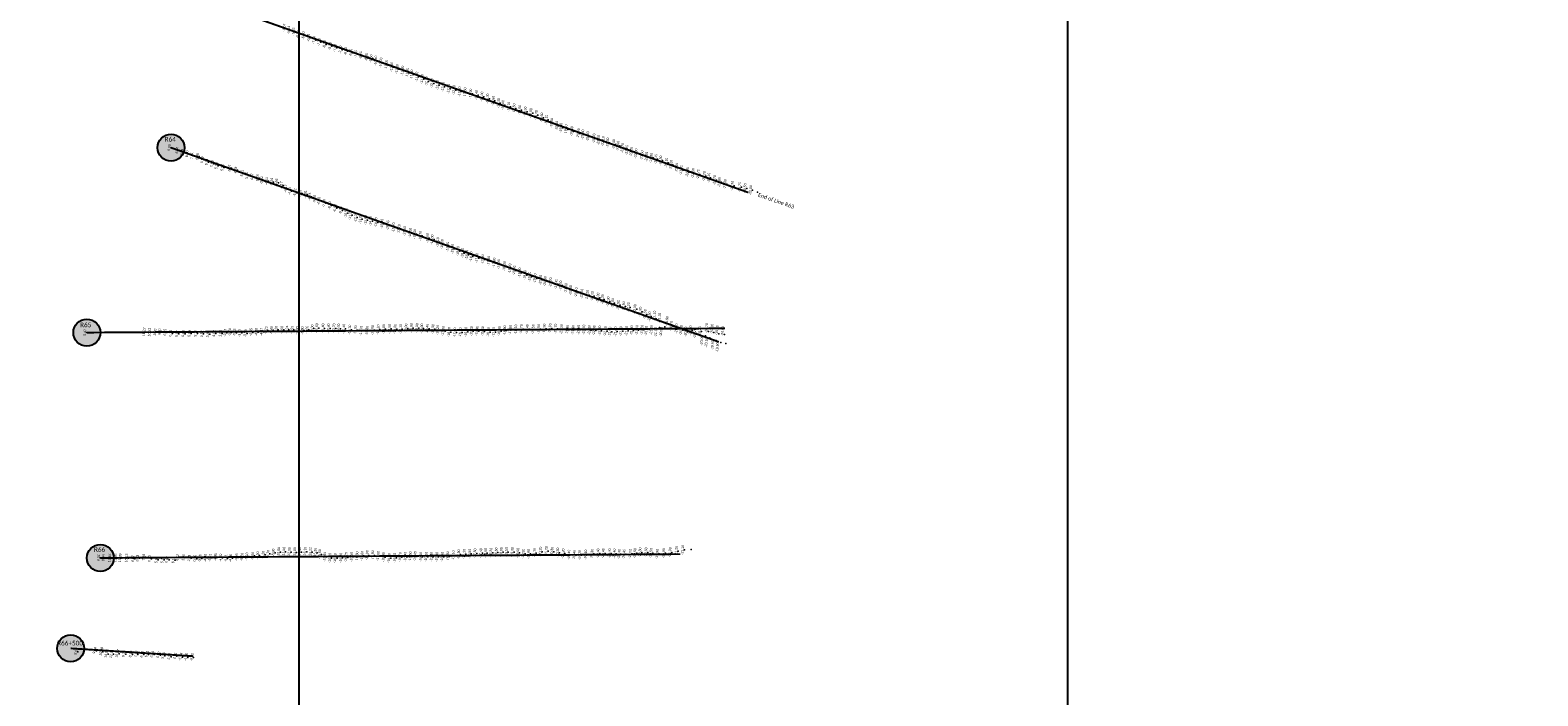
# Model space of a CAD drawing. Header units: feet. Extents: x 850675 to 1077306, y 463961 to 606658.
# Tile 31 of 77: x 942624 to 950436, y 529277 to 532726. Entities that reach past the tile are written whole.
import ezdxf
from ezdxf.enums import TextEntityAlignment as Align

# ---------------------------------------------------------------- set-up
doc = ezdxf.new("R2010")
doc.units = ezdxf.units.FT
doc.header["$MEASUREMENT"] = 0
doc.header["$XCLIPFRAME"] = 0
doc.header["$PDSIZE"] = 100
for name, color, linetype in [('Circle', 253, 'Continuous'), ('ELEV8', 7, 'Continuous'), ('Plan', 150, 'Continuous'), ('POINTS8', 7, 'Continuous'), ('Text', 255, 'Continuous')]:
    doc.layers.add(name, color=color, linetype=linetype)
doc.layers.add('MrSID', color=251, linetype='Continuous', transparency=0.2)
doc.styles.add('Legend', font='calibri.ttf')
doc.styles.add('MM-STANDARD', font='txt', dxfattribs={"height": 1})
picture_1 = doc.add_image_def('image4.sid', size_in_pixel=(6320, 6970))
picture_2 = doc.add_image_def('image6.sid', size_in_pixel=(6316, 6967))
picture_3 = doc.add_image_def('image11.jpg', size_in_pixel=(1570, 944))

# ---------------------------------------------------------------- blocks, each defined once
blk = doc.blocks.new('circle-block')
at = {"layer": 'Circle'}
h = blk.add_hatch(color=256, dxfattribs=at)
h.dxf.hatch_style = 1
edge = h.paths.add_edge_path()
edge.add_arc((945749.99, 597641.21), 70, 0, 360)
blk.add_circle((945749.99, 597641.21), 70, dxfattribs=at)

msp = doc.modelspace()

# ---------------------------------------------------------------- linework, layer by layer
at = {"layer": 'Plan', "const_width": 10}
for points in [[(943430.24, 532917.87), (946345.7229, 531884.3026)], [(943354.3, 532116.65), (946192.546, 531110.4519)], [(942917.93, 531158.71), (946224.4988, 531180.5963)], [(942988.08, 529990.87), (945992.2929, 530010.755)], [(942833.89, 529522.41), (943469.47, 529482.05)]]:
    msp.add_lwpolyline(points, dxfattribs=at)
at = {"layer": 'POINTS8', "color": 250, "linetype": 'Continuous', "lineweight": 0, "transparency": 33554687}
for p in [(943998.113, 532717.989, -5.624), (944021.5182, 532704.3514, -5.8909), (944049.05, 532697.43, -6.3), (944075.65, 532685.76, -6.7), (944104.16, 532674.33, -7.2), (944131.04, 532662.73, -7.7), (944158.04, 532652.11, -8.1), (944186.99, 532642.63, -8.2), (944213.85, 532633.47, -7.9), (944241.09, 532624.43, -7.1), (944268.05, 532615.96, -6.6), (944295.24, 532608.26, -6.8), (944321, 532601.34, -7.4), (944346.42, 532594.47, -8), (944375.6, 532586, -8.9), (944400.15, 532577.98, -9.5), (944424.2, 532567.34, -10.4), (944451.12, 532557.09, -10.7), (944478.79, 532546.2, -11), (944506.91, 532534.42, -11.3), (944534.41, 532524.27, -11.3), (944562.03, 532515.31, -11.5), (944587.7, 532504.87, -11.5), (944610.13, 532495.26, -11.8), (944636.86, 532484.17, -11.6), (944664.37, 532471.45, -11.7), (944687.62, 532460.21, -11.9), (944715.1, 532449.89, -12), (944743.69, 532441.02, -12.3), (944771.87, 532432.13, -12.6), (944801.13, 532421.69, -12.8), (944829.09, 532414.33, -12.8), (944857.86, 532407.27, -13.2), (944886.31, 532402.28, -13.5), (944915.67, 532396.21, -13.9), (944945.52, 532389.68, -14.4), (944974.08, 532380.88, -14.8), (945003.32, 532370.61, -15.3), (945032.38, 532359.53, -15.8), (945060.27, 532346.85, -16.3), (945082.91, 532337.57, -16.8), (945112.51, 532328.04, -17.1), (945140.26, 532319.76, -17.5), (945169.56, 532311.58, -18), (945198.76, 532303.3, -18.5), (945227.86, 532294.95, -19), (945255.29, 532284.9, -19.4), (945283.79, 532272.08, -19.5), (945308, 532261.36, -19.1), (945335.65, 532244.58, -19), (945361.48, 532229.71, -19.1), (945383.49, 532219.58, -19.3), (945409.66, 532210.74, -19.4), (945440.05, 532201.17, -19.6), (945473.58, 532190.7, -20.6), (945496.89, 532184.32, -21.5), (945522.59, 532174.74, -21.9), (945554.41, 532164.55, -21.9), (945578.14, 532156.2, -22.2), (945601.84, 532149.42, -22.1), (943354.3, 532116.65, 9.95), (943394.716, 532103.272, 8.436), (943419.13, 532092.906, 9.48), (943447.01, 532083.666, 8.704), (943471.275, 532075.206, 7.213), (943500.216, 532070.623, 6.462), (945625.55, 532142.54, -22.3), (945656.5, 532134.01, -22.4), (945679.11, 532125.46, -22.6), (945701.91, 532114.86, -22.7), (945724.93, 532104.18, -22.8), (945748.34, 532095.1, -22.7), (945772.69, 532086.1, -22.9), (945803.5, 532076.04, -23), (945826.75, 532069.19, -22.9), (943525.333, 532052.979, 6.09), (943548.379, 532042.36, 5.743), (943575.447, 532033.651, 5.526), (943598.684, 532023.235, 5.258), (943629.365, 532013.345, 5.241), (943666.829, 532010.35, 5.074), (943698.829, 532000.258, 4.777), (945851.6, 532063.45, -22.8), (945875.45, 532057.53, -23.1), (945900.18, 532049.63, -23.3), (945929.8, 532038.44, -23.1), (945953.8, 532027.32, -23.2), (945983.13, 532012.28, -23.1), (946007.06, 532000.53, -23), (946038.74, 531990.36, -22.9), (943731.23, 531984.458, 5.222), (943756.259, 531973.136, 5.545), (943783.079, 531965.411, 4.674), (943811.596, 531959.414, 0.778), (943833.38, 531948.182, -2.309), (943859.533, 531942.399, -4.525), (943884.149, 531938.74, -5.237), (943910.534, 531935.371, -4.65), (943934.579, 531920.758, -4.166), (946068.34, 531983.9, -22.6), (946094.69, 531978.12, -22.7), (946125.91, 531968.66, -22.2), (946149.83, 531960.72, -22.2), (946179.6, 531948.05, -21.7), (946204.6, 531937.5, -21.8), (946233.55, 531927.28, -21.3), (946271.09, 531919, -21.3), (946310.03, 531912.47, -20.7), (943958.065, 531904.275, -4.169), (943978.858, 531892.191, -4.614), (944005.979, 531883.595, -5.017), (944033.535, 531879.2137, -5.0677), (944058.9825, 531874.0169, -4.9101), (944082.2497, 531862.3121, -4.7391), (944107.2, 531850.79, -5.2), (944129.92, 531841.08, -6.1), (946337.53, 531905.38, -20.5), (946366.83, 531895.77, -20), (946392.35, 531886.37, -20), (944156.64, 531828.59, -7), (944185.53, 531816.43, -8.3), (944213.44, 531802.48, -9), (944242.15, 531791.39, -9.7), (944269.94, 531777.72, -10.5), (944292.01, 531766.57, -11.1), (944319.36, 531755.11, -12.2), (944344.39, 531746.58, -13), (944372.26, 531740.86, -13.9), (944397.15, 531735.59, -14.7), (944425.63, 531729.14, -15.2), (944455.84, 531721.99, -15.9), (944486.62, 531713.86, -16.4), (944515.84, 531703.08, -16.7), (944544.3, 531694.1, -17.1), (944573.05, 531684.11, -17.5), (944602.61, 531675.49, -18), (944625.89, 531668.2, -18.4), (944655.36, 531659.46, -18.7), (944692.39, 531648.63, -19), (944716.64, 531640.56, -19), (944745.55, 531626.46, -19.1), (944768.02, 531616.64, -19), (944796.84, 531603.27, -18.8), (944821.6, 531591.92, -19), (944849.63, 531580.32, -18.7), (944873.34, 531570.65, -18.8), (944895.65, 531561.7, -18.7), (944918.03, 531552.43, -18.3), (944948.14, 531544.86, -17.6), (944978.07, 531537.33, -17.3), (945008.91, 531529.98, -17.5), (945038.14, 531520.57, -17.8), (945061.46, 531512.04, -17.9), (945090.35, 531501.97, -18.3), (945118.88, 531490.44, -18.2), (945141.76, 531480.71, -18.9), (945169.37, 531469.02, -19), (945197.09, 531456.64, -19.6), (945221.13, 531447.9, -19.7), (945249.13, 531438.98, -19.8), (945278.04, 531431.3, -20.8), (945301.56, 531424.68, -20.8), (945329.78, 531418.06, -21.2), (945359.09, 531409.91, -21.4), (945381.77, 531401.8, -21.5), (945409.53, 531389.01, -21.8), (945433.56, 531377.68, -22.4), (945462.76, 531366.37, -23.1), (945491.92, 531359.37, -23.1), (945520.23, 531353.32, -23.2), (945545.93, 531347.56, -23.2), (945575.46, 531339.3, -23.3), (945598.68, 531330.71, -23.3), (945628.36, 531319.07, -22.9), (945651.64, 531311.24, -22.8), (945681.15, 531301.01, -22.5), (945708.47, 531293.86, -22.5), (945733.51, 531289.05, -22.2), (945766.85, 531279.24, -22), (945794.63, 531266.61, -21.8), (945819.14, 531253.02, -21.5), (945841.99, 531241.21, -21.5), (945867.69, 531229.82, -21.1), (945893.88, 531218.59, -21.1), (942917.93, 531158.71, 5.47), (943223.793, 531161.641, 10.217), (943252.118, 531160.725, 10.315), (943281.051, 531161.087, 8.927), (943305.038, 531164.792, 6.874), (943332.07, 531159.98, 6.249), (943361.073, 531154.727, 6.154), (943394.703, 531152.667, 5.967), (943426.638, 531152.77, 5.685), (943458.958, 531154.213, 5.092), (943491.476, 531154.535, 5.174), (943523.139, 531151.579, 5.515), (943554.501, 531150.91, 5.852), (943586.336, 531153.289, 4.016), (943619.233, 531153.927, 1.084), (943643.635, 531157.231, -2.671), (943667.875, 531159.562, -3.695), (943692.564, 531158.171, -3.63), (943720.755, 531156.619, -3.873), (943748.247, 531154.527, -3.954), (943777.494, 531159.952, -4.345), (943805.207, 531161.51, -4.702), (943832.884, 531162.071, -4.665), (943855.87, 531169.57, -5.2), (943883.19, 531170.82, -5.4), (943908.35, 531172.56, -5.2), (943938, 531172.18, -4.5), (943965.0103, 531173.26, -5.2418), (943990.6503, 531172.296, -5.5877), (944016.77, 531169.27, -6), (944044.1, 531168.94, -6.8), (944067.92, 531173.08, -7.6), (944094.73, 531179.22, -9), (944119.14, 531180.76, -10.5), (944149.96, 531179.74, -11.8), (944179.2, 531179.06, -12.8), (944207.35, 531179.81, -13.7), (944231.54, 531178.94, -14.5), (944258.49, 531177.33, -15.4), (944289.2, 531173.52, -16.3), (944318.19, 531171.6, -16.9), (944348.35, 531167.96, -17.7), (944378.65, 531167.37, -18.3), (944407.51, 531170.65, -18.9), (944436.24, 531173.98, -19.1), (944465.54, 531176.08, -19), (944495.22, 531177.44, -18.9), (944524.05, 531176.94, -19), (944552.18, 531176.46, -19.1), (944580.77, 531179.12, -19), (944608.49, 531181.44, -18.9), (944637.46, 531180.87, -18.9), (944662.49, 531179.28, -18.9), (944691.33, 531178.08, -18.4), (944720.1, 531176.01, -18.3), (944744.98, 531171.18, -18.2), (944773.88, 531165.94, -17.8), (944803.93, 531160.8, -18), (944833.11, 531158.54, -17.6), (944862.34, 531159.13, -16.7), (944891.06, 531161.9, -16.1), (944920, 531165.59, -15.4), (944948.87, 531166.5, -15.4), (944978.14, 531164.91, -15.6), (945007.32, 531160.27, -16.2), (945035.21, 531160.92, -17), (945064.04, 531165.37, -16.6), (945092.07, 531169.19, -16.8), (945121.24, 531172.18, -17.5), (945149.6, 531174.47, -18.1), (945178.19, 531175.55, -18.7), (945209.01, 531175.55, -19.4), (945239.43, 531175.19, -19.5), (945268.26, 531176.3, -19.5), (945297.28, 531178.63, -19.5), (945326.95, 531180.23, -20), (945356.59, 531178.49, -20.7), (945386.32, 531175.86, -21.3), (945416.59, 531172.82, -21.6), (945446.22, 531172.52, -21.9), (945474.65, 531173.14, -21.8), (945502.34, 531173.42, -21.7), (945531.12, 531172.07, -22.2), (945555.64, 531170.21, -22.4), (945583.86, 531168.52, -22.2), (945613.25, 531165.42, -22), (945637.57, 531163.03, -21.9), (945666.01, 531163.72, -21.6), (945694.18, 531165.3, -21.6), (945723.26, 531166.97, -21.6), (945750.14, 531169.38, -21.3), (945776.8, 531171.2, -21.2), (945803.22, 531172.34, -21.2), (945831.59, 531174.95, -21.1), (945858.48, 531179.84, -21), (945884.68, 531185.07, -21), (945911.82, 531188.15, -20.9), (945932.84, 531202.49, -20.9), (945954.56, 531191.91, -20.7), (945981.96, 531179.28, -20.7), (946006.69, 531170.72, -20.5), (946030.43, 531163.12, -20.5), (946054.72, 531168.91, -20.4), (946077.56, 531154.69, -20.2), (946102.81, 531164.51, -20.2), (946122.7, 531142.65, -20), (946138.11, 531163.6, -20.1), (946146.4, 531132.24, -20.1), (946166.07, 531159.39, -20.1), (946193.09, 531152.56, -19.9), (946221.6, 531148.98, -20), (946178.8, 531118.09, -19.9), (946203.58, 531107.32, -19.9), (946228.82, 531102.2, -19.8), (942988.08, 529990.87, 8.34), (943013.115, 529991.53, 8.935), (943045.485, 529990.24, 12.454), (943075.281, 529990.311, 11.856), (943099.956, 529990.61, 13.888), (943132.862, 529990.312, 10.128), (943165.932, 529986.039, 8.87), (943190.275, 529989.303, 8.234), (943221.892, 529994.418, 7.176), (943252.511, 529987.042, 6.298), (943287.687, 529980.832, 5.858), (943318.406, 529980.668, 5.79), (943344.123, 529981.867, 5.867), (943375.498, 529979.902, 6.12), (943396.851, 529993.798, 6.117), (943427.781, 529993.083, 3.691), (943457.832, 529989.498, 2.033), (943486.923, 529986.526, -0.199), (943513.59, 529988.503, -3.757), (943540.794, 529991.039, -4.896), (943565.621, 529991.749, -5.009), (943593.417, 529995.435, -4.902), (943620.982, 529991.801, -4.602), (943647.418, 529988.25, -4.309), (943672.234, 529989.25, -4.456), (943702.494, 529993.598, -4.497), (943731.11, 529995.87, -5.2), (943756.41, 529997.85, -5.1), (943786.36, 530001.23, -5), (943812.72, 530003.1, -5.2), (943841.02, 530006.74, -6.2), (943866.46, 530011.7, -7.7), (943893.03, 530017.82, -8.9), (943921.19, 530021.81, -10), (943947.86, 530022.45, -11), (943976.12, 530020.74, -12), (944004.31, 530020.03, -13), (944030.34, 530021.68, -14.1), (944057.36, 530022.76, -15.1), (944085.64, 530021.24, -15.2), (944111.04, 530017.52, -15.2), (944133.79, 530009.67, -15.5), (944159.48, 529996.91, -15.6), (944186.07, 529990.06, -15.7), (944214.13, 529989.44, -16), (944242.89, 529991.05, -16.2), (944270.21, 529993.74, -16.2), (944298.22, 529995.96, -16.5), (944326.75, 529998.22, -16.6), (944353.26, 530001.54, -16.6), (944379.3, 530004.15, -16.9), (944407.93, 530003.86, -16.9), (944436.68, 530000.98, -17), (944463.73, 529994.34, -16.8), (944493.03, 529990.54, -16.8), (944521.78, 529991.79, -16.8), (944549.8, 529994.55, -16.7), (944577.55, 529996.87, -16.4), (944602.93, 529998.29, -16.5), (944627.69, 529998.91, -16.4), (944656.87, 529996.64, -16.1), (944685.31, 529996.57, -15.6), (944712.46, 529996.63, -15.4), (944740.59, 529996.32, -15.9), (944768.42, 529996.9, -16.5), (944796.52, 529998.68, -16.9), (944826.09, 530003.73, -17.1), (944853.74, 530008.48, -17.3), (944881.7, 530010.75, -17.1), (944909.86, 530012.25, -16.8), (944937.88, 530013.8, -17.5), (944968.6, 530015.08, -17.4), (944992.75, 530016.28, -18), (945020.6, 530017.47, -18.2), (945047.79, 530018.97, -18.6), (945074.35, 530020.12, -18.9), (945101.16, 530021.06, -19.5), (945131.2, 530020.41, -19.3), (945160.36, 530017.12, -19.5), (945188.57, 530012.64, -19.5), (945215.76, 530011.49, -19.6), (945245.56, 530015.73, -20.1), (945277.01, 530023.14, -20.2), (945307.63, 530025.45, -20.2), (945337.26, 530022.44, -20.3), (945366.36, 530018.25, -20.3), (945395.12, 530013.33, -20.2), (945424.88, 530007.53, -20.4), (945452.83, 530005.45, -20.4), (945480.14, 530006.09, -20.3), (945511.56, 530007.84, -20.4), (945544.51, 530011.68, -20.3), (945575.17, 530014.27, -20.4), (945602.77, 530014.72, -20.4), (945635.13, 530014, -20.4), (945660.43, 530013.09, -20.4), (945685.22, 530011.35, -20.4), (945710.16, 530010.96, -20.4), (945742.61, 530012.55, -20.5), (945766.75, 530015.26, -20.5), (945793.16, 530018.86, -20.3), (945824, 530019.37, -20.3), (945850.51, 530015.87, -20.5), (945882.64, 530011.59, -20.9), (945916.24, 530015.19, -20.9), (945948.84, 530019.87, -21), (945981.44, 530026.89, -21.2), (946014.74, 530032.57, -21.1), (946049.15, 530035.37, -21.2), (942871.57, 529504.61, 8.8), (942967.8, 529510.265, 9.481), (943001.57, 529504.566, 10.98), (943028.005, 529493.347, 14.959), (943055.364, 529491.834, 12.905), (943085.562, 529493.511, 10.873), (943119.544, 529492.045, 9.697), (943155.109, 529490.749, 8.185), (943182.896, 529490.739, 7.322), (943213.269, 529490.065, 6.775), (943237.945, 529491.039, 6.507), (943266.315, 529489.957, 6.243), (943299.007, 529486.735, 5.418), (943322.787, 529483.169, 5.154), (943354.417, 529478.87, 5.369), (943383.727, 529482.29, 2.313), (943413.049, 529477.737, -1.144), (943441.378, 529475.438, -4.148), (943471.238, 529475.703, -5.151)]:
    msp.add_point(p, dxfattribs=at)

# ---------------------------------------------------------------- block references
at = {"layer": 'Circle'}
for p in [(-2395.69, -65524.56), (-2832.06, -66482.5), (-2761.91, -67650.34), (-2916.1, -68118.8)]:
    msp.add_blockref('circle-block', p, dxfattribs=at)

# ---------------------------------------------------------------- texts
at = {"layer": 'ELEV8', "color": 18, "true_color": 0x000000, "transparency": 33554687, "style": 'MM-STANDARD'}
for s, rotation, p in [('-4.57', 85, (943949.698, 532738.156, -4.567)), ('-5.14', 85, (943973.64, 532726.876, -5.143)), ('-5.62', 85, (943998.113, 532717.989, -5.624)), ('-5.89', 85, (944021.5182, 532704.3514, -5.8909)), ('-6.30', 85, (944049.05, 532697.43, -6.3)), ('-6.70', 85, (944075.65, 532685.76, -6.7)), ('-7.20', 85, (944104.16, 532674.33, -7.2)), ('-7.70', 85, (944131.04, 532662.73, -7.7)), ('-8.10', 85, (944158.04, 532652.11, -8.1)), ('-8.20', 85, (944186.99, 532642.63, -8.2)), ('-7.90', 85, (944213.85, 532633.47, -7.9)), ('-7.10', 85, (944241.09, 532624.43, -7.1)), ('-6.60', 85, (944268.05, 532615.96, -6.6)), ('-6.80', 85, (944295.24, 532608.26, -6.8)), ('-7.40', 85, (944321, 532601.34, -7.4)), ('-8.00', 85, (944346.42, 532594.47, -8)), ('-8.90', 85, (944375.6, 532586, -8.9)), ('-9.50', 85, (944400.15, 532577.98, -9.5)), ('-10.40', 85, (944424.2, 532567.34, -10.4)), ('-10.70', 85, (944451.12, 532557.09, -10.7)), ('-11.00', 85, (944478.79, 532546.2, -11)), ('-11.30', 85, (944506.91, 532534.42, -11.3)), ('-11.30', 85, (944534.41, 532524.27, -11.3)), ('-11.50', 85, (944562.03, 532515.31, -11.5)), ('-11.50', 85, (944587.7, 532504.87, -11.5)), ('-11.80', 85, (944610.13, 532495.26, -11.8)), ('-11.60', 85, (944636.86, 532484.17, -11.6)), ('-11.70', 85, (944664.37, 532471.45, -11.7)), ('-11.90', 85, (944687.62, 532460.21, -11.9)), ('-12.00', 85, (944715.1, 532449.89, -12)), ('-12.30', 85, (944743.69, 532441.02, -12.3)), ('-12.60', 85, (944771.87, 532432.13, -12.6)), ('-12.80', 85, (944801.13, 532421.69, -12.8)), ('-12.80', 85, (944829.09, 532414.33, -12.8)), ('-13.20', 85, (944857.86, 532407.27, -13.2)), ('-13.50', 85, (944886.31, 532402.28, -13.5)), ('-13.90', 85, (944915.67, 532396.21, -13.9)), ('-14.40', 85, (944945.52, 532389.68, -14.4)), ('-14.80', 85, (944974.08, 532380.88, -14.8)), ('-15.30', 85, (945003.32, 532370.61, -15.3)), ('-15.80', 85, (945032.38, 532359.53, -15.8)), ('-16.30', 85, (945060.27, 532346.85, -16.3)), ('-16.80', 85, (945082.91, 532337.57, -16.8)), ('-17.10', 85, (945112.51, 532328.04, -17.1)), ('-17.50', 85, (945140.26, 532319.76, -17.5)), ('-18.00', 85, (945169.56, 532311.58, -18)), ('-18.50', 85, (945198.76, 532303.3, -18.5)), ('-19.00', 85, (945227.86, 532294.95, -19)), ('-19.40', 85, (945255.29, 532284.9, -19.4)), ('-19.50', 85, (945283.79, 532272.08, -19.5)), ('-19.10', 85, (945308, 532261.36, -19.1)), ('-19.00', 85, (945335.65, 532244.58, -19)), ('-19.10', 85, (945361.48, 532229.71, -19.1)), ('-19.30', 85, (945383.49, 532219.58, -19.3)), ('-19.40', 85, (945409.66, 532210.74, -19.4)), ('-19.60', 85, (945440.05, 532201.17, -19.6)), ('-20.60', 85, (945473.58, 532190.7, -20.6)), ('-21.50', 85, (945496.89, 532184.32, -21.5)), ('-21.90', 85, (945522.59, 532174.74, -21.9)), ('-21.90', 85, (945554.41, 532164.55, -21.9)), ('-22.20', 85, (945578.14, 532156.2, -22.2)), ('-22.10', 85, (945601.84, 532149.42, -22.1)), ('-22.30', 85, (945625.55, 532142.54, -22.3)), ('-22.40', 85, (945656.5, 532134.01, -22.4)), ('-22.60', 85, (945679.11, 532125.46, -22.6)), ('9.95', 85, (943354.3, 532116.65, 9.95)), ('8.44', 85, (943394.716, 532103.272, 8.436)), ('9.48', 85, (943419.13, 532092.906, 9.48)), ('8.70', 85, (943447.01, 532083.666, 8.704)), ('7.21', 85, (943471.275, 532075.206, 7.213)), ('6.46', 85, (943500.216, 532070.623, 6.462)), ('6.09', 85, (943525.333, 532052.979, 6.09)), ('-22.70', 85, (945701.91, 532114.86, -22.7)), ('-22.80', 85, (945724.93, 532104.18, -22.8)), ('-22.70', 85, (945748.34, 532095.1, -22.7)), ('-22.90', 85, (945772.69, 532086.1, -22.9)), ('-23.00', 85, (945803.5, 532076.04, -23)), ('-22.90', 85, (945826.75, 532069.19, -22.9)), ('-22.80', 85, (945851.6, 532063.45, -22.8)), ('-23.10', 85, (945875.45, 532057.53, -23.1)), ('-23.30', 85, (945900.18, 532049.63, -23.3)), ('5.74', 85, (943548.379, 532042.36, 5.743)), ('5.53', 85, (943575.447, 532033.651, 5.526)), ('5.26', 85, (943598.684, 532023.235, 5.258)), ('5.24', 85, (943629.365, 532013.345, 5.241)), ('5.07', 85, (943666.829, 532010.35, 5.074)), ('4.78', 85, (943698.829, 532000.258, 4.777)), ('5.22', 85, (943731.23, 531984.458, 5.222)), ('5.55', 85, (943756.259, 531973.136, 5.545)), ('-23.10', 85, (945929.8, 532038.44, -23.1)), ('-23.20', 85, (945953.8, 532027.32, -23.2)), ('-23.10', 85, (945983.13, 532012.28, -23.1)), ('-23.00', 85, (946007.06, 532000.53, -23)), ('-22.90', 85, (946038.74, 531990.36, -22.9)), ('-22.60', 85, (946068.34, 531983.9, -22.6)), ('-22.70', 85, (946094.69, 531978.12, -22.7)), ('-22.20', 85, (946125.91, 531968.66, -22.2)), ('4.67', 85, (943783.079, 531965.411, 4.674)), ('0.78', 85, (943811.596, 531959.414, 0.778)), ('-2.31', 85, (943833.38, 531948.182, -2.309)), ('-4.53', 85, (943859.533, 531942.399, -4.525)), ('-5.24', 85, (943884.149, 531938.74, -5.237)), ('-4.65', 85, (943910.534, 531935.371, -4.65)), ('-4.17', 85, (943934.579, 531920.758, -4.166)), ('-4.17', 85, (943958.065, 531904.275, -4.169)), ('-4.61', 85, (943978.858, 531892.191, -4.614)), ('-22.20', 85, (946149.83, 531960.72, -22.2)), ('-21.70', 85, (946179.6, 531948.05, -21.7)), ('-21.80', 85, (946204.6, 531937.5, -21.8)), ('-21.30', 85, (946233.55, 531927.28, -21.3)), ('-21.30', 85, (946271.09, 531919, -21.3)), ('-20.70', 85, (946310.03, 531912.47, -20.7)), ('-20.50', 85, (946337.53, 531905.38, -20.5)), ('-20.00', 85, (946366.83, 531895.77, -20)), ('-5.02', 85, (944005.979, 531883.595, -5.017)), ('-5.07', 85, (944033.535, 531879.2137, -5.0677)), ('-4.91', 85, (944058.9825, 531874.0169, -4.9101)), ('-4.74', 85, (944082.2497, 531862.3121, -4.7391)), ('-5.20', 85, (944107.2, 531850.79, -5.2)), ('-6.10', 85, (944129.92, 531841.08, -6.1)), ('-7.00', 85, (944156.64, 531828.59, -7)), ('-8.30', 85, (944185.53, 531816.43, -8.3)), ('-9.00', 85, (944213.44, 531802.48, -9)), ('-9.70', 85, (944242.15, 531791.39, -9.7)), ('-10.50', 85, (944269.94, 531777.72, -10.5)), ('-11.10', 85, (944292.01, 531766.57, -11.1)), ('-12.20', 85, (944319.36, 531755.11, -12.2)), ('-13.00', 85, (944344.39, 531746.58, -13)), ('-13.90', 85, (944372.26, 531740.86, -13.9)), ('-14.70', 85, (944397.15, 531735.59, -14.7)), ('-15.20', 85, (944425.63, 531729.14, -15.2)), ('-15.90', 85, (944455.84, 531721.99, -15.9)), ('-16.40', 85, (944486.62, 531713.86, -16.4)), ('-16.70', 85, (944515.84, 531703.08, -16.7)), ('-17.10', 85, (944544.3, 531694.1, -17.1)), ('-17.50', 85, (944573.05, 531684.11, -17.5)), ('-18.00', 85, (944602.61, 531675.49, -18)), ('-18.40', 85, (944625.89, 531668.2, -18.4)), ('-18.70', 85, (944655.36, 531659.46, -18.7)), ('-19.00', 85, (944692.39, 531648.63, -19)), ('-19.00', 85, (944716.64, 531640.56, -19)), ('-19.10', 85, (944745.55, 531626.46, -19.1)), ('-19.00', 85, (944768.02, 531616.64, -19)), ('-18.80', 85, (944796.84, 531603.27, -18.8)), ('-19.00', 85, (944821.6, 531591.92, -19)), ('-18.70', 85, (944849.63, 531580.32, -18.7)), ('-18.80', 85, (944873.34, 531570.65, -18.8)), ('-18.70', 85, (944895.65, 531561.7, -18.7)), ('-18.30', 85, (944918.03, 531552.43, -18.3)), ('-17.60', 85, (944948.14, 531544.86, -17.6)), ('-17.30', 85, (944978.07, 531537.33, -17.3)), ('-17.50', 85, (945008.91, 531529.98, -17.5)), ('-17.80', 85, (945038.14, 531520.57, -17.8)), ('-17.90', 85, (945061.46, 531512.04, -17.9)), ('-18.30', 85, (945090.35, 531501.97, -18.3)), ('-18.20', 85, (945118.88, 531490.44, -18.2)), ('-18.90', 85, (945141.76, 531480.71, -18.9)), ('-19.00', 85, (945169.37, 531469.02, -19)), ('-19.60', 85, (945197.09, 531456.64, -19.6)), ('-19.70', 85, (945221.13, 531447.9, -19.7)), ('-19.80', 85, (945249.13, 531438.98, -19.8)), ('-20.80', 85, (945278.04, 531431.3, -20.8)), ('-20.80', 85, (945301.56, 531424.68, -20.8)), ('-21.20', 85, (945329.78, 531418.06, -21.2)), ('-21.40', 85, (945359.09, 531409.91, -21.4)), ('-21.50', 85, (945381.77, 531401.8, -21.5)), ('-21.80', 85, (945409.53, 531389.01, -21.8)), ('-22.40', 85, (945433.56, 531377.68, -22.4)), ('-23.10', 85, (945462.76, 531366.37, -23.1)), ('-23.10', 85, (945491.92, 531359.37, -23.1)), ('-23.20', 85, (945520.23, 531353.32, -23.2)), ('-23.20', 85, (945545.93, 531347.56, -23.2)), ('-23.30', 85, (945575.46, 531339.3, -23.3)), ('-23.30', 85, (945598.68, 531330.71, -23.3)), ('-22.90', 85, (945628.36, 531319.07, -22.9)), ('-22.80', 85, (945651.64, 531311.24, -22.8)), ('-22.50', 85, (945681.15, 531301.01, -22.5)), ('-22.50', 85, (945708.47, 531293.86, -22.5)), ('-22.20', 85, (945733.51, 531289.05, -22.2)), ('-22.00', 85, (945766.85, 531279.24, -22)), ('-21.80', 85, (945794.63, 531266.61, -21.8)), ('-21.50', 85, (945819.14, 531253.02, -21.5)), ('-21.50', 85, (945841.99, 531241.21, -21.5)), ('-21.10', 85, (945868.2093, 531245.9115, -21.1)), ('-21.10', 85, (945894.3993, 531234.6815, -21.1)), ('-20.90', 85, (945933.3593, 531218.5815, -20.9)), ('-20.70', 85, (945954.56, 531191.91, -20.7)), ('5.47', 85, (942917.93, 531158.71, 5.47)), ('10.22', 85, (943223.793, 531161.641, 10.217)), ('10.32', 85, (943252.118, 531160.725, 10.315)), ('8.93', 85, (943281.051, 531161.087, 8.927)), ('6.87', 85, (943305.038, 531164.792, 6.874)), ('6.25', 85, (943332.07, 531159.98, 6.249)), ('6.15', 85, (943361.073, 531154.727, 6.154)), ('5.97', 85, (943394.703, 531152.667, 5.967)), ('5.68', 85, (943426.638, 531152.77, 5.685)), ('5.09', 85, (943458.958, 531154.213, 5.092)), ('5.17', 85, (943491.476, 531154.535, 5.174)), ('5.52', 85, (943523.139, 531151.579, 5.515)), ('5.85', 85, (943554.501, 531150.91, 5.852)), ('4.02', 85, (943586.336, 531153.289, 4.016)), ('1.08', 85, (943619.233, 531153.927, 1.084)), ('-2.67', 85, (943643.635, 531157.231, -2.671)), ('-3.70', 85, (943667.875, 531159.562, -3.695)), ('-3.63', 85, (943692.564, 531158.171, -3.63)), ('-3.87', 85, (943720.755, 531156.619, -3.873)), ('-3.95', 85, (943748.247, 531154.527, -3.954)), ('-4.35', 85, (943777.494, 531159.952, -4.345)), ('-4.70', 85, (943805.207, 531161.51, -4.702)), ('-4.67', 85, (943832.884, 531162.071, -4.665)), ('-5.20', 85, (943855.87, 531169.57, -5.2)), ('-5.40', 85, (943883.19, 531170.82, -5.4)), ('-5.20', 85, (943908.35, 531172.56, -5.2)), ('-4.50', 85, (943938, 531172.18, -4.5)), ('-5.24', 85, (943965.0103, 531173.26, -5.2418)), ('-5.59', 85, (943990.6503, 531172.296, -5.5877)), ('-6.00', 85, (944016.77, 531169.27, -6)), ('-6.80', 85, (944044.1, 531168.94, -6.8)), ('-7.60', 85, (944067.92, 531173.08, -7.6)), ('-9.00', 85, (944094.73, 531179.22, -9)), ('-10.50', 85, (944119.14, 531180.76, -10.5)), ('-11.80', 85, (944149.96, 531179.74, -11.8)), ('-12.80', 85, (944179.2, 531179.06, -12.8)), ('-13.70', 85, (944207.35, 531179.81, -13.7)), ('-14.50', 85, (944231.54, 531178.94, -14.5)), ('-15.40', 85, (944258.49, 531177.33, -15.4)), ('-16.30', 85, (944289.2, 531173.52, -16.3)), ('-16.90', 85, (944318.19, 531171.6, -16.9)), ('-17.70', 85, (944348.35, 531167.96, -17.7)), ('-18.30', 85, (944378.65, 531167.37, -18.3)), ('-18.90', 85, (944407.51, 531170.65, -18.9)), ('-19.10', 85, (944436.24, 531173.98, -19.1)), ('-19.00', 85, (944465.54, 531176.08, -19)), ('-18.90', 85, (944495.22, 531177.44, -18.9)), ('-19.00', 85, (944524.05, 531176.94, -19)), ('-19.10', 85, (944552.18, 531176.46, -19.1)), ('-19.00', 85, (944580.77, 531179.12, -19)), ('-18.90', 85, (944608.49, 531181.44, -18.9)), ('-18.90', 85, (944637.46, 531180.87, -18.9)), ('-18.90', 85, (944662.49, 531179.28, -18.9)), ('-18.40', 85, (944691.33, 531178.08, -18.4)), ('-18.30', 85, (944720.1, 531176.01, -18.3)), ('-18.20', 85, (944744.98, 531171.18, -18.2)), ('-17.80', 85, (944773.88, 531165.94, -17.8)), ('-18.00', 85, (944803.93, 531160.8, -18)), ('-17.60', 85, (944833.11, 531158.54, -17.6)), ('-16.70', 85, (944862.34, 531159.13, -16.7)), ('-16.10', 85, (944891.06, 531161.9, -16.1)), ('-15.40', 85, (944920, 531165.59, -15.4)), ('-15.40', 85, (944948.87, 531166.5, -15.4)), ('-15.60', 85, (944978.14, 531164.91, -15.6)), ('-16.20', 85, (945007.32, 531160.27, -16.2)), ('-17.00', 85, (945035.21, 531160.92, -17)), ('-16.60', 85, (945064.04, 531165.37, -16.6)), ('-16.80', 85, (945092.07, 531169.19, -16.8)), ('-17.50', 85, (945121.24, 531172.18, -17.5)), ('-18.10', 85, (945149.6, 531174.47, -18.1)), ('-18.70', 85, (945178.19, 531175.55, -18.7)), ('-19.40', 85, (945209.01, 531175.55, -19.4)), ('-19.50', 85, (945239.43, 531175.19, -19.5)), ('-19.50', 85, (945268.26, 531176.3, -19.5)), ('-19.50', 85, (945297.28, 531178.63, -19.5)), ('-20.00', 85, (945326.95, 531180.23, -20)), ('-20.70', 85, (945356.59, 531178.49, -20.7)), ('-21.30', 85, (945386.32, 531175.86, -21.3)), ('-21.60', 85, (945416.59, 531172.82, -21.6)), ('-21.90', 85, (945446.22, 531172.52, -21.9)), ('-21.80', 85, (945474.65, 531173.14, -21.8)), ('-21.70', 85, (945502.34, 531173.42, -21.7)), ('-22.20', 85, (945531.12, 531172.07, -22.2)), ('-22.40', 85, (945555.64, 531170.21, -22.4)), ('-22.20', 85, (945583.86, 531168.52, -22.2)), ('-22.00', 85, (945613.25, 531165.42, -22)), ('-21.90', 85, (945637.57, 531163.03, -21.9)), ('-21.60', 85, (945666.01, 531163.72, -21.6)), ('-21.60', 85, (945694.18, 531165.3, -21.6)), ('-21.60', 85, (945723.26, 531166.97, -21.6)), ('-21.30', 85, (945750.14, 531169.38, -21.3)), ('-21.20', 85, (945776.8, 531171.2, -21.2)), ('-21.20', 85, (945803.22, 531172.34, -21.2)), ('-21.10', 85, (945825.3123, 531167.3739, -21.1)), ('-21.00', 85, (945852.2023, 531172.2639, -21)), ('-21.00', 85, (945875.8494, 531159.6348, -21)), ('-20.90', 85, (945902.9894, 531162.7148, -20.9)), ('-20.70', 85, (945981.96, 531179.28, -20.7)), ('-20.50', 85, (946006.69, 531170.72, -20.5)), ('-20.50', 85, (946030.43, 531163.12, -20.5)), ('-20.40', 85, (946054.72, 531168.91, -20.4)), ('-20.20', 85, (946077.56, 531154.69, -20.2)), ('-20.20', 85, (946102.81, 531164.51, -20.2)), ('-20.00', 85, (946113.3501, 531116.6957, -20)), ('-20.10', 85, (946137.0501, 531106.2857, -20.1)), ('-20.10', 85, (946138.11, 531181.2491, -20.1)), ('-20.10', 85, (946166.07, 531177.0391, -20.1)), ('-19.90', 85, (946193.09, 531170.2091, -19.9)), ('-20.00', 85, (946221.6, 531166.6291, -20)), ('-19.90', 85, (946169.4501, 531092.1357, -19.9)), ('-19.90', 85, (946194.2301, 531081.3657, -19.9)), ('-8.90', 85, (943893.03, 530017.82, -8.9)), ('-10.00', 85, (943921.19, 530021.81, -10)), ('-11.00', 85, (943947.86, 530022.45, -11)), ('-12.00', 85, (943976.12, 530020.74, -12)), ('-13.00', 85, (944004.31, 530020.03, -13)), ('-14.10', 85, (944030.34, 530021.68, -14.1)), ('-15.10', 85, (944057.36, 530022.76, -15.1)), ('-15.20', 85, (944085.64, 530021.24, -15.2)), ('-15.20', 85, (944111.04, 530017.52, -15.2)), ('-16.80', 85, (944909.86, 530012.25, -16.8)), ('-17.50', 85, (944937.88, 530013.8, -17.5)), ('-17.40', 85, (944968.6, 530015.08, -17.4)), ('-18.00', 85, (944992.75, 530016.28, -18)), ('-18.20', 85, (945020.6, 530017.47, -18.2)), ('-18.60', 85, (945047.79, 530018.97, -18.6)), ('-18.90', 85, (945074.35, 530020.12, -18.9)), ('-19.50', 85, (945101.16, 530021.06, -19.5)), ('-19.30', 85, (945131.2, 530020.41, -19.3)), ('-19.50', 85, (945160.36, 530017.12, -19.5)), ('-19.50', 85, (945188.57, 530012.64, -19.5)), ('-19.60', 85, (945215.76, 530011.49, -19.6)), ('-20.10', 85, (945245.56, 530015.73, -20.1)), ('-20.20', 85, (945277.01, 530023.14, -20.2)), ('-20.20', 85, (945307.63, 530025.45, -20.2)), ('-20.30', 85, (945337.26, 530022.44, -20.3)), ('-20.30', 85, (945366.36, 530018.25, -20.3)), ('-20.20', 85, (945395.12, 530013.33, -20.2)), ('-20.30', 85, (945544.51, 530011.68, -20.3)), ('-20.40', 85, (945575.17, 530014.27, -20.4)), ('-20.40', 85, (945602.77, 530014.72, -20.4)), ('-20.40', 85, (945635.13, 530014, -20.4)), ('-20.40', 85, (945660.43, 530013.09, -20.4)), ('-20.40', 85, (945685.22, 530011.35, -20.4)), ('-20.40', 85, (945710.16, 530010.96, -20.4)), ('-20.50', 85, (945742.61, 530012.55, -20.5)), ('-20.50', 85, (945766.75, 530015.26, -20.5)), ('-20.30', 85, (945793.16, 530018.86, -20.3)), ('-20.30', 85, (945824, 530019.37, -20.3)), ('-20.50', 85, (945850.51, 530015.87, -20.5)), ('-20.90', 85, (945882.64, 530011.59, -20.9)), ('-20.90', 85, (945916.24, 530015.19, -20.9)), ('-21.00', 85, (945948.84, 530019.87, -21)), ('-21.20', 85, (945981.44, 530026.89, -21.2)), ('-21.10', 85, (946014.74, 530032.57, -21.1)), ('8.34', 85, (942988.08, 529990.87, 8.34)), ('8.94', 85, (943013.115, 529991.53, 8.935)), ('12.45', 85, (943045.485, 529990.24, 12.454)), ('11.86', 85, (943075.281, 529990.311, 11.856)), ('13.89', 85, (943099.956, 529990.61, 13.888)), ('10.13', 85, (943132.862, 529990.312, 10.128)), ('8.87', 85, (943165.932, 529986.039, 8.87)), ('8.23', 85, (943190.275, 529989.303, 8.234)), ('7.18', 85, (943221.892, 529994.418, 7.176)), ('6.30', 85, (943252.511, 529987.042, 6.298)), ('5.86', 85, (943287.687, 529980.832, 5.858)), ('5.79', 85, (943318.406, 529980.668, 5.79)), ('5.87', 85, (943344.123, 529981.867, 5.867)), ('6.12', 85, (943375.498, 529979.902, 6.12)), ('6.12', 85, (943396.851, 529993.798, 6.117)), ('3.69', 85, (943427.781, 529993.083, 3.691)), ('2.03', 85, (943457.832, 529989.498, 2.033)), ('-0.20', 85, (943486.923, 529986.526, -0.199)), ('-3.76', 85, (943513.59, 529988.503, -3.757)), ('-4.90', 85, (943540.794, 529991.039, -4.896)), ('-5.01', 85, (943565.621, 529991.749, -5.009)), ('-4.90', 85, (943593.417, 529995.435, -4.902)), ('-4.60', 85, (943620.982, 529991.801, -4.602)), ('-4.31', 85, (943647.418, 529988.25, -4.309)), ('-4.46', 85, (943672.234, 529989.25, -4.456)), ('-4.50', 85, (943702.494, 529993.598, -4.497)), ('-5.20', 85, (943731.11, 529995.87, -5.2)), ('-5.10', 85, (943756.41, 529997.85, -5.1)), ('-5.00', 85, (943786.36, 530001.23, -5)), ('-5.20', 85, (943812.72, 530003.1, -5.2)), ('-6.20', 85, (943841.02, 530006.74, -6.2)), ('-7.70', 85, (943866.46, 530011.7, -7.7)), ('-15.50', 85, (944133.79, 530009.67, -15.5)), ('-15.60', 85, (944159.48, 529996.91, -15.6)), ('-15.70', 85, (944186.07, 529990.06, -15.7)), ('-16.00', 85, (944214.13, 529989.44, -16)), ('-16.20', 85, (944242.89, 529991.05, -16.2)), ('-16.20', 85, (944270.21, 529993.74, -16.2)), ('-16.50', 85, (944298.22, 529995.96, -16.5)), ('-16.60', 85, (944326.75, 529998.22, -16.6)), ('-16.60', 85, (944353.26, 530001.54, -16.6)), ('-16.90', 85, (944379.3, 530004.15, -16.9)), ('-16.90', 85, (944407.93, 530003.86, -16.9)), ('-17.00', 85, (944436.68, 530000.98, -17)), ('-16.80', 85, (944463.73, 529994.34, -16.8)), ('-16.80', 85, (944493.03, 529990.54, -16.8)), ('-16.80', 85, (944521.78, 529991.79, -16.8)), ('-16.70', 85, (944549.8, 529994.55, -16.7)), ('-16.40', 85, (944577.55, 529996.87, -16.4)), ('-16.50', 85, (944602.93, 529998.29, -16.5)), ('-16.40', 85, (944627.69, 529998.91, -16.4)), ('-16.10', 85, (944656.87, 529996.64, -16.1)), ('-15.60', 85, (944685.31, 529996.57, -15.6)), ('-15.40', 85, (944712.46, 529996.63, -15.4)), ('-15.90', 85, (944740.59, 529996.32, -15.9)), ('-16.50', 85, (944768.42, 529996.9, -16.5)), ('-16.90', 85, (944796.52, 529998.68, -16.9)), ('-17.10', 85, (944826.09, 530003.73, -17.1)), ('-17.30', 85, (944853.74, 530008.48, -17.3)), ('-17.10', 85, (944881.7, 530010.75, -17.1)), ('-20.40', 85, (945424.88, 530007.53, -20.4)), ('-20.40', 85, (945452.83, 530005.45, -20.4)), ('-20.30', 85, (945480.14, 530006.09, -20.3)), ('-20.40', 85, (945511.56, 530007.84, -20.4)), ('8.80', 75, (942871.57, 529504.61, 8.8)), ('9.48', 75, (942967.8, 529510.265, 9.481)), ('10.98', 75, (943001.57, 529504.566, 10.98)), ('14.96', 75, (943028.005, 529493.347, 14.959)), ('12.91', 75, (943055.364, 529491.834, 12.905)), ('10.87', 75, (943085.562, 529493.511, 10.873)), ('9.70', 75, (943119.544, 529492.045, 9.697)), ('8.19', 75, (943155.109, 529490.749, 8.185)), ('7.32', 75, (943182.896, 529490.739, 7.322)), ('6.78', 75, (943213.269, 529490.065, 6.775)), ('6.51', 75, (943237.945, 529491.039, 6.507)), ('6.24', 75, (943266.315, 529489.957, 6.243)), ('5.42', 75, (943299.007, 529486.735, 5.418)), ('5.15', 75, (943322.787, 529483.169, 5.154)), ('5.37', 75, (943354.417, 529478.87, 5.369)), ('2.31', 75, (943383.727, 529482.29, 2.313)), ('-1.14', 75, (943413.049, 529477.737, -1.144)), ('-4.15', 75, (943441.378, 529475.438, -4.148)), ('-5.15', 75, (943471.238, 529475.703, -5.151))]:
    msp.add_text(s, height=13, rotation=rotation, dxfattribs=at).set_placement(p, align=Align.BOTTOM_CENTER)
at = {"layer": 'Text', "color": 255, "style": 'Legend'}
for s, p in [('R64', (943349.9778, 532160.4408)), ('R65', (942912.1163, 531198.526)), ('R66', (942983.8309, 530034.6662)), ('R66+500', (942830.9682, 529549.6611))]:
    msp.add_text(s, height=24, dxfattribs=at).set_placement(p, align=Align.MIDDLE_CENTER)
at = {"layer": 'Text', "color": 18, "true_color": 0x000000, "style": 'Legend'}
msp.add_text('End of Line R63', height=20, rotation=340.76883297, dxfattribs=at).set_placement((946489.2167, 531841.4201), align=Align.MIDDLE_CENTER)

# ---------------------------------------------------------------- pictures from other files: only their frames are drawn
at = {"layer": 'MrSID'}
image = msp.add_image(picture_3, insert=(851552.7296, 463961.3689), size_in_units=(225757.9943, 135742.3864), rotation=0.370518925, dxfattribs=at)
image.dxf.flags = 7
image = msp.add_image(picture_1, insert=(944016.6721, 515780.4844), size_in_units=(20734.9081, 22867.4541), dxfattribs=at)
image.set_boundary_path([(1823.218344, -0.5), (-0.5, -0.5), (-0.5, 6685.048516), (299.218344, 6685.048516), (299.218344, 5448.837583), (908.818344, 5448.837583), (908.818344, 4212.62665), (1213.618344, 4212.62665), (1213.618344, 1740.204784), (1518.418344, 1740.204784), (1518.418344, 564.95385), (1823.218344, 564.95385), (1823.218344, -0.5)])
image = msp.add_image(picture_2, insert=(923454.6096, 515648.7019), size_in_units=(20721.7848, 22857.6115), dxfattribs=at)
image.set_boundary_path([(6266.81665, 6641.88121), (5956.934994, 6641.88121), (5956.934994, 6966.5), (-0.5, 6966.5), (-0.5, -0.5), (6266.81665, 3.07678), (6266.81665, 6641.88121)])

doc.saveas('drawing.dxf')
